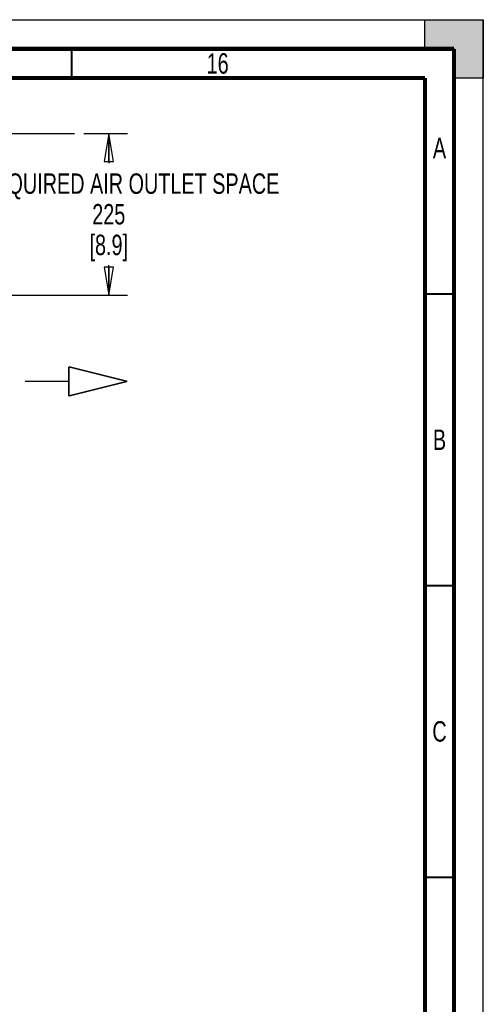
# Paper-space layout 'SUBMITTAL_E1H_1_1' of a CAD drawing. Header units: millimetres. Extents: x 0 to 841, y 0 to 594.
# Tile 69 of 69: x 762 to 841, y 425 to 594. Entities that reach past the tile are written whole.
import ezdxf

# ---------------------------------------------------------------- set-up
doc = ezdxf.new("R2010")
doc.units = ezdxf.units.MM
doc.header["$LTSCALE"] = 46.255
doc.layers.get('0').update_dxf_attribs({"linetype": 'CONTINUOUS'})
doc.styles.get("Standard").update_dxf_attribs({"font": 'txt', "width": 0.725})
doc.dimstyles.new('DIMSTYLE_1', dxfattribs={"dimtxt": 3.5, "dimasz": 4.8, "dimexe": 3.2, "dimexo": 1.6, "dimgap": 1.75, "dimtad": 0, "dimtih": 1, "dimtoh": 1, "dimdec": 1, "dimzin": 0, "dimdsep": 46, "dimtxsty": 'STANDARD', "dimblk": 'CLOSED', "dimblk1": 'CLOSED', "dimblk2": 'CLOSED', "dimcen": 0.09, "dimadec": 0, "dimazin": 0, "dimtp": 0.4, "dimtm": 0.4, "dimtfac": 1, "dimtdec": 1, "dimtofl": 0, "dimtmove": 0, "dimatfit": 3, "dimldrblk": 'CLOSED', "dimfxl": 1, "dimtolj": 1, "dimtzin": 0, "dimarcsym": 0})

# ---------------------------------------------------------------- blocks, each defined once
blk = doc.blocks.new('_CLOSED')
at = {"color": 0, "linetype": 'BYBLOCK'}
for p, q in [((0, 0), (-1, 0.167)), ((-1, 0.167), (-1, -0.167)), ((-1, -0.167), (0, 0)), ((-1, 0), (0, 0))]:
    blk.add_line(p, q, dxfattribs=at)
blk = doc.blocks.new('*D0')
at = {"color": 2, "linetype": 'CONTINUOUS'}
for p, q in [((772.6, 574.5), (780.05, 574.5)), ((776.85, 574.5), (776.85, 569.4)), ((776.85, 546.79), (776.85, 551.9)), ((759.53, 546.79), (780.05, 546.79))]:
    blk.add_line(p, q, dxfattribs=at)
at = {"color": 2, "linetype": 'CONTINUOUS', "xscale": 4.8, "yscale": 4.8, "zscale": 4.8}
for p, rotation in [((776.85, 574.5), 90), ((776.85, 546.79), 270)]:
    blk.add_blockref('_CLOSED', p, dxfattribs=dict(at, rotation=rotation))
at = {"color": 2, "linetype": 'CONTINUOUS', "insert": (776.85, 567.65), "char_height": 3.5, "width": 73.5875, "attachment_point": 2, "line_spacing_factor": 0.9}
blk.add_mtext('MIN REQUIRED AIR OUTLET SPACE\\P225\\P[8.9]', dxfattribs=at)

psp = doc.layouts.new('SUBMITTAL_E1H_1_1')

# ---------------------------------------------------------------- hatches: boundary and pattern name
at = {"linetype": 'CONTINUOUS'}
h = psp.add_hatch(color=7, dxfattribs=at)
h.paths.add_polyline_path([(0, 10), (5, 10), (5, 5), (10, 5), (10, 0), (0, 0)])
h.paths.add_polyline_path([(0, 594), (10, 594), (10, 589), (5, 589), (5, 584), (0, 584)])
h.paths.add_polyline_path([(841, 0), (841, 10), (836, 10), (836, 5), (831, 5), (831, 0)])
h.paths.add_polyline_path([(836, 584), (836, 589), (831, 589), (831, 594), (841, 594), (841, 584)])

# ---------------------------------------------------------------- linework, layer by layer
at = {"color": 7, "linetype": 'CONTINUOUS'}
for p, q in [((0, 594), (841, 594)), ((0, 594), (841, 594)), ((831, 594), (841, 594)), ((831, 589), (831, 594)), ((831, 589), (831, 594)), ((841, 594), (841, 584)), ((841, 0), (841, 594)), ((841, 0), (841, 594)), ((836, 589), (831, 589)), ((836, 584), (836, 589)), ((841, 584), (836, 584)), ((841, 584), (836, 584)), ((696.99, 574.5), (771, 574.5))]:
    psp.add_line(p, q, dxfattribs=at)
for points, const_width in [([(836, 589), (15, 589)], 0.7), ([(770.5, 584), (770.5, 589)], 0.35), ([(836, 5), (836, 589)], 0.7), ([(831, 584), (20, 584)], 0.7), ([(831, 10), (831, 584)], 0.7), ([(831, 547), (836, 547)], 0.35), ([(831, 497), (836, 497)], 0.35), ([(831, 447), (836, 447)], 0.35)]:
    psp.add_lwpolyline(points, dxfattribs=dict(at, const_width=const_width))
at = {"color": 7, "linetype": 'CONTINUOUS', "true_color": 0xe03a00, "const_width": 0.25}
for points in [[(780, 532), (770, 534.5)], [(770, 534.5), (770, 529.5)], [(770, 532), (762.5, 532)], [(780, 532), (770, 529.5)]]:
    psp.add_lwpolyline(points, dxfattribs=at)

# ---------------------------------------------------------------- texts
at = {"color": 2, "linetype": 'CONTINUOUS', "char_height": 3.5, "attachment_point": 2, "line_spacing_factor": 0.9}
for s, insert, width in [('16', (795.5, 588.25), 5.075), ('A', (833.5, 573.75), 2.5375), ('B', (833.5, 523.75), 2.5375), ('C', (833.5, 473.75), 2.5375)]:
    psp.add_mtext(s, dxfattribs=dict(at, insert=insert, width=width))

# ---------------------------------------------------------------- dimensions: what is measured, and where the dimension line sits
at = {"color": 2, "linetype": 'CONTINUOUS'}
dim = psp.add_linear_dim(base=(776.85, 546.79), p1=(771, 574.5), p2=(757.93, 546.79), angle=270, text='MIN REQUIRED AIR OUTLET SPACE\\P225\\P[8.9]', dimstyle='DIMSTYLE_1', dxfattribs=at)
dim.commit()
dim.dimension.update_dxf_attribs({"geometry": '*D0', "text_midpoint": (776.85, 560.65), "dimtype": 160})

doc.saveas('drawing.dxf')
